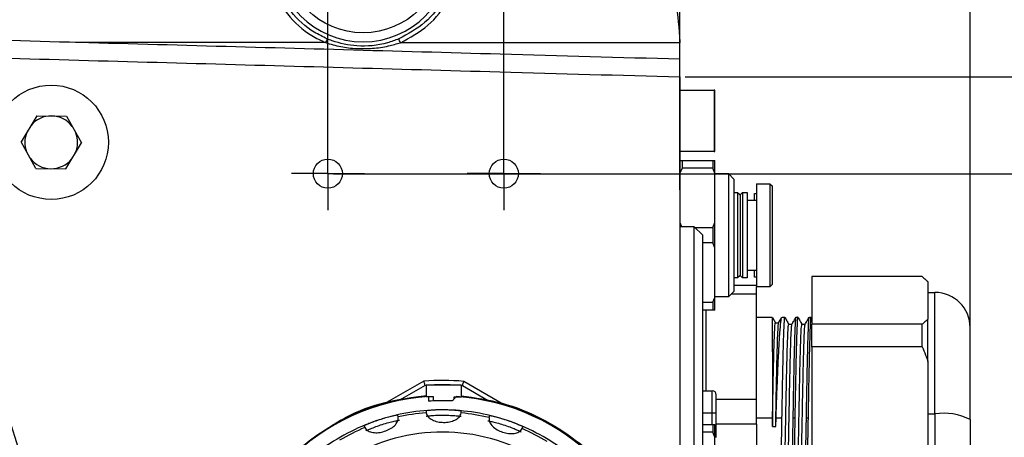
# Model space of a CAD drawing. Header units: millimetres. Extents: x 7590 to 10884, y -1862 to 419.
# Tile 33 of 83: x 8804 to 8916, y -1369 to -1322. Entities that reach past the tile are written whole.
import ezdxf

# ---------------------------------------------------------------- set-up
doc = ezdxf.new("R2010")
doc.units = ezdxf.units.MM
doc.header["$PDSIZE"] = -1
doc.layers.add('D中心线OR符号线', color=7, linetype='Continuous')
doc.styles.get("Standard").update_dxf_attribs({"font": 'times.ttf'})
doc.dimstyles.new('ISO-25', dxfattribs={"dimtxt": 18, "dimasz": 15, "dimexe": 1.25, "dimexo": 0.625, "dimtad": 1, "dimtoh": 1, "dimtxsty": 'Standard', "dimcen": 2.5, "dimadec": 0, "dimazin": 0, "dimtfac": 1, "dimtmove": 0, "dimatfit": 3, "dimfxl": 1, "dimarcsym": 0})

# ---------------------------------------------------------------- blocks, each defined once
blk = doc.blocks.new('SW_CENTERMARKSYMBOL_22')
at = {"layer": 'D中心线OR符号线', "color": 0}
for p, q in [((0, 0.5), (0, 0.83)), ((0, 0), (0, 0.5)), ((-0.5, 0), (-0.83, 0)), ((0, 0), (-0.5, 0)), ((0, 0), (0, -0.5)), ((0, 0), (0.5, 0)), ((0.5, 0), (0.83, 0)), ((0, -0.5), (0, -0.83))]:
    blk.add_line(p, q, dxfattribs=at)
blk = doc.blocks.new('SW_CENTERMARKSYMBOL_23')
at = {"layer": 'D中心线OR符号线', "color": 0}
for p, q in [((0, 0.5), (0, 0.83)), ((0, 0), (0, 0.5)), ((-0.5, 0), (-0.83, 0)), ((0, 0), (-0.5, 0)), ((0, 0), (0, -0.5)), ((0, 0), (0.5, 0)), ((0.5, 0), (0.83, 0)), ((0, -0.5), (0, -0.83))]:
    blk.add_line(p, q, dxfattribs=at)
blk = doc.blocks.new('*D105')
at = {"color": 0, "lineweight": -2}
for p, q in [((8839.77, -1339.49), (8953.58, -1339.49)), ((8952.33, -1351.49), (8952.33, -1427.49)), ((8839.77, -1439.49), (8953.58, -1439.49))]:
    blk.add_line(p, q, dxfattribs=at)
at = {"color": 0}
for points in [[(8954.33, -1351.49), (8950.33, -1351.49), (8952.33, -1339.49)], [(8950.33, -1427.49), (8954.33, -1427.49), (8952.33, -1439.49)]]:
    blk.add_solid(points, dxfattribs=at)
at = {"layer": 'Defpoints', "color": 0}
for p in [(8839.14, -1339.49), (8839.14, -1439.49), (8952.33, -1439.49)]:
    blk.add_point(p, dxfattribs=at)
at = {"color": 0, "insert": (8944.07, -1389.49), "char_height": 15, "attachment_point": 5, "rotation": 90}
blk.add_mtext('100', dxfattribs=at)
blk = doc.blocks.new('*D106')
at = {"color": 0, "lineweight": -2}
for p, q in [((8843.77, -1314.49), (9018.22, -1314.49)), ((9016.97, -1326.49), (9016.97, -1452.49)), ((8843.77, -1464.49), (9018.22, -1464.49))]:
    blk.add_line(p, q, dxfattribs=at)
at = {"color": 0}
for points in [[(9018.97, -1326.49), (9014.97, -1326.49), (9016.97, -1314.49)], [(9014.97, -1452.49), (9018.97, -1452.49), (9016.97, -1464.49)]]:
    blk.add_solid(points, dxfattribs=at)
at = {"layer": 'Defpoints', "color": 0}
for p in [(8843.14, -1314.49), (8843.14, -1464.49), (9016.97, -1464.49)]:
    blk.add_point(p, dxfattribs=at)
at = {"color": 0, "insert": (9008.72, -1389.06), "char_height": 15, "attachment_point": 5, "rotation": 90}
blk.add_mtext('150', dxfattribs=at)
blk = doc.blocks.new('*D107')
at = {"color": 0, "lineweight": -2}
for p, q in [((8812.84, -1304.49), (9048.74, -1304.49)), ((9047.49, -1316.49), (9047.49, -1462.49)), ((8812.84, -1474.49), (9048.74, -1474.49))]:
    blk.add_line(p, q, dxfattribs=at)
at = {"color": 0}
for points in [[(9049.49, -1316.49), (9045.49, -1316.49), (9047.49, -1304.49)], [(9045.49, -1462.49), (9049.49, -1462.49), (9047.49, -1474.49)]]:
    blk.add_solid(points, dxfattribs=at)
at = {"layer": 'Defpoints', "color": 0}
for p in [(8812.21, -1304.49), (8812.21, -1474.49), (9047.49, -1474.49)]:
    blk.add_point(p, dxfattribs=at)
at = {"color": 0, "insert": (9039.22, -1389.49), "char_height": 15, "attachment_point": 5, "rotation": 90}
blk.add_mtext('170', dxfattribs=at)
blk = doc.blocks.new('*D111')
at = {"color": 0, "lineweight": -2}
for p, q in [((8739.14, -1358.19), (8739.14, -1251.33)), ((8879.14, -1327.86), (8879.14, -1251.33)), ((8867.14, -1252.58), (8751.14, -1252.58))]:
    blk.add_line(p, q, dxfattribs=at)
at = {"color": 0}
for points in [[(8751.14, -1250.58), (8751.14, -1254.58), (8739.14, -1252.58)], [(8867.14, -1254.58), (8867.14, -1250.58), (8879.14, -1252.58)]]:
    blk.add_solid(points, dxfattribs=at)
at = {"layer": 'Defpoints', "color": 0}
for p in [(8739.14, -1252.58), (8879.14, -1328.49), (8739.14, -1358.82)]:
    blk.add_point(p, dxfattribs=at)
at = {"color": 0, "insert": (8809.14, -1244.32), "char_height": 15, "attachment_point": 5}
blk.add_mtext('140', dxfattribs=at)
blk = doc.blocks.new('*D119')
at = {"color": 0, "lineweight": -2}
for p, q in [((8859.14, -1338.86), (8859.14, -1280.91)), ((8879.14, -1341.31), (8879.14, -1280.91)), ((8847.14, -1282.16), (8835.14, -1282.16)), ((8859.14, -1282.16), (8867.14, -1282.16)), ((8879.14, -1282.16), (8891.14, -1282.16)), ((8939.42, -1282.16), (8891.14, -1282.16)), ((8960.93, -1282.16), (8939.42, -1282.16))]:
    blk.add_line(p, q, dxfattribs=at)
at = {"color": 0}
for points in [[(8847.14, -1284.16), (8847.14, -1280.16), (8859.14, -1282.16)], [(8867.14, -1284.16), (8867.14, -1280.16), (8879.14, -1282.16)]]:
    blk.add_solid(points, dxfattribs=at)
at = {"layer": 'Defpoints', "color": 0}
for p in [(8879.14, -1282.16), (8859.14, -1339.49), (8879.14, -1341.94)]:
    blk.add_point(p, dxfattribs=at)
at = {"color": 0, "insert": (8950.49, -1273.91), "char_height": 15, "attachment_point": 5}
blk.add_mtext('20', dxfattribs=at)
blk = doc.blocks.new('*D120')
at = {"color": 0, "lineweight": -2}
for p, q in [((8839.14, -1338.86), (8839.14, -1280.91)), ((8859.14, -1338.86), (8859.14, -1280.91)), ((8827.14, -1282.16), (8793.01, -1282.16)), ((8839.14, -1282.16), (8827.14, -1282.16)), ((8859.14, -1282.16), (8851.14, -1282.16)), ((8871.14, -1282.16), (8883.14, -1282.16))]:
    blk.add_line(p, q, dxfattribs=at)
at = {"color": 0}
for points in [[(8851.14, -1280.16), (8851.14, -1284.16), (8839.14, -1282.16)], [(8871.14, -1280.16), (8871.14, -1284.16), (8859.14, -1282.16)]]:
    blk.add_solid(points, dxfattribs=at)
at = {"layer": 'Defpoints', "color": 0}
for p in [(8839.14, -1282.16), (8839.14, -1339.49), (8859.14, -1339.49)]:
    blk.add_point(p, dxfattribs=at)
at = {"color": 0, "insert": (8804.08, -1273.91), "char_height": 15, "attachment_point": 5}
blk.add_mtext('20', dxfattribs=at)
blk = doc.blocks.new('*D121')
at = {"color": 0, "lineweight": -2}
for p, q in [((8739.14, -1354.36), (8739.14, -1213.13)), ((8912.14, -1361.59), (8912.14, -1213.13)), ((8751.14, -1214.38), (8900.14, -1214.38))]:
    blk.add_line(p, q, dxfattribs=at)
at = {"color": 0}
for points in [[(8751.14, -1212.38), (8751.14, -1216.38), (8739.14, -1214.38)], [(8900.14, -1216.38), (8900.14, -1212.38), (8912.14, -1214.38)]]:
    blk.add_solid(points, dxfattribs=at)
at = {"layer": 'Defpoints', "color": 0}
for p in [(8912.14, -1214.38), (8739.14, -1354.98), (8912.14, -1362.21)]:
    blk.add_point(p, dxfattribs=at)
at = {"color": 0, "insert": (8825.64, -1206.1), "char_height": 15, "attachment_point": 5}
blk.add_mtext('173', dxfattribs=at)
blk = doc.blocks.new('*D126')
at = {"color": 0, "lineweight": -2}
for p, q in [((8879.77, -1328.49), (8985.55, -1328.49)), ((8984.3, -1340.49), (8984.3, -1438.49)), ((8879.77, -1450.49), (8985.55, -1450.49))]:
    blk.add_line(p, q, dxfattribs=at)
at = {"color": 0}
for points in [[(8986.3, -1340.49), (8982.3, -1340.49), (8984.3, -1328.49)], [(8982.3, -1438.49), (8986.3, -1438.49), (8984.3, -1450.49)]]:
    blk.add_solid(points, dxfattribs=at)
at = {"layer": 'Defpoints', "color": 0}
for p in [(8879.14, -1328.49), (8879.14, -1450.49), (8984.3, -1450.49)]:
    blk.add_point(p, dxfattribs=at)
at = {"color": 0, "insert": (8976.17, -1389.49), "char_height": 15, "attachment_point": 5, "rotation": 90}
blk.add_mtext('122', dxfattribs=at)

msp = doc.modelspace()

# ---------------------------------------------------------------- linework, layer by layer
at = {"color": 7, "lineweight": 25}
for p, q in [((8879.142, -1324.486), (8879.142, -1324.621)), ((8879.142, -1328.487), (8879.142, -1450.485)), ((8879.142, -1329.986), (8883.042, -1329.986)), ((8883.142, -1336.886), (8883.142, -1330.086)), ((8806.05, -1332.896), (8804.269, -1335.867)), ((8806.05, -1332.896), (8809.446, -1332.952)), ((8809.446, -1332.952), (8811.129, -1335.98)), ((8805.952, -1338.895), (8804.269, -1335.867)), ((8809.348, -1338.951), (8811.129, -1335.98)), ((8883.042, -1336.986), (8879.142, -1336.986)), ((8879.142, -1337.986), (8879.392, -1337.986)), ((8879.392, -1337.986), (8879.392, -1338.863)), ((8879.392, -1337.986), (8882.892, -1337.986)), ((8882.892, -1337.986), (8883.142, -1337.986)), ((8882.892, -1337.986), (8882.892, -1338.863)), ((8883.142, -1339.422), (8883.142, -1337.986)), ((8805.952, -1338.895), (8809.348, -1338.951)), ((8879.392, -1338.863), (8879.142, -1339.422)), ((8882.892, -1338.863), (8879.392, -1338.863)), ((8883.142, -1339.422), (8882.892, -1338.863)), ((8883.142, -1345.05), (8883.142, -1339.422)), ((8883.142, -1339.486), (8884.679, -1339.486)), ((8884.679, -1339.486), (8885.292, -1340.099)), ((8884.679, -1339.486), (8884.679, -1346.486)), ((8885.292, -1340.099), (8885.292, -1346.486)), ((8887.842, -1340.636), (8889.392, -1340.636)), ((8887.842, -1340.636), (8887.842, -1346.486)), ((8889.392, -1340.636), (8889.642, -1340.886)), ((8889.392, -1340.636), (8889.392, -1346.486)), ((8885.292, -1341.636), (8885.717, -1341.636)), ((8885.717, -1341.636), (8885.992, -1341.911)), ((8885.717, -1341.636), (8885.717, -1346.486)), ((8885.992, -1341.911), (8886.267, -1341.636)), ((8886.267, -1341.636), (8886.792, -1341.636)), ((8886.267, -1341.636), (8886.267, -1346.486)), ((8886.792, -1341.636), (8886.792, -1346.486)), ((8887.642, -1341.736), (8887.842, -1341.736)), ((8887.642, -1342.486), (8887.642, -1341.736)), ((8889.642, -1340.886), (8889.642, -1346.486)), ((8885.992, -1341.911), (8885.992, -1346.486)), ((8886.792, -1342.486), (8887.842, -1342.486)), ((8879.142, -1345.05), (8879.337, -1345.486)), ((8882.892, -1345.609), (8883.142, -1345.05)), ((8883.142, -1347.922), (8883.142, -1345.05)), ((8879.142, -1345.486), (8880.742, -1345.486)), ((8880.742, -1345.486), (8881.742, -1346.486)), ((8880.742, -1345.486), (8880.742, -1373.486)), ((8880.865, -1345.609), (8882.892, -1345.609)), ((8882.892, -1345.609), (8882.892, -1347.363)), ((8881.742, -1372.486), (8881.742, -1346.486)), ((8882.892, -1347.363), (8881.742, -1347.363)), ((8883.142, -1347.922), (8882.892, -1347.363)), ((8884.679, -1346.486), (8884.679, -1353.486)), ((8885.292, -1346.486), (8885.292, -1352.872)), ((8885.717, -1346.486), (8885.717, -1351.336)), ((8885.992, -1346.486), (8885.992, -1351.061)), ((8886.267, -1346.486), (8886.267, -1351.336)), ((8886.792, -1346.486), (8886.792, -1351.336)), ((8887.842, -1346.486), (8887.842, -1352.336)), ((8889.392, -1346.486), (8889.392, -1352.336)), ((8889.642, -1346.486), (8889.642, -1352.086)), ((8883.142, -1353.55), (8883.142, -1347.922)), ((8887.842, -1350.486), (8886.792, -1350.486)), ((8887.642, -1351.236), (8887.642, -1350.486)), ((8885.717, -1351.336), (8885.292, -1351.336)), ((8885.992, -1351.061), (8885.717, -1351.336)), ((8886.267, -1351.336), (8885.992, -1351.061)), ((8886.792, -1351.336), (8886.267, -1351.336)), ((8887.842, -1351.236), (8887.642, -1351.236)), ((8906.692, -1351.187), (8894.142, -1351.187)), ((8894.142, -1351.187), (8894.142, -1356.611)), ((8907.255, -1351.699), (8907.342, -1351.786)), ((8907.342, -1351.787), (8907.342, -1351.786)), ((8907.342, -1351.787), (8907.342, -1356.01)), ((8885.292, -1352.872), (8884.679, -1353.486)), ((8887.842, -1352.188), (8885.292, -1352.188)), ((8889.392, -1352.336), (8887.842, -1352.336)), ((8887.842, -1353.187), (8887.842, -1352.336)), ((8889.642, -1352.086), (8889.392, -1352.336)), ((8907.342, -1352.986), (8908.142, -1352.986)), ((8882.892, -1354.109), (8883.142, -1353.55)), ((8884.679, -1353.486), (8883.142, -1353.486)), ((8883.142, -1354.986), (8883.142, -1353.55)), ((8887.842, -1353.187), (8884.978, -1353.187)), ((8887.842, -1365.149), (8887.842, -1353.187)), ((8881.742, -1354.109), (8882.892, -1354.109)), ((8882.892, -1354.986), (8881.742, -1354.986)), ((8882.142, -1364.169), (8882.142, -1354.986)), ((8882.892, -1354.109), (8882.892, -1354.986)), ((8883.142, -1354.986), (8882.892, -1354.986)), ((8887.842, -1355.788), (8889.647, -1355.788)), ((8889.669, -1355.833), (8890.017, -1356.434)), ((8890.377, -1356.443), (8890.735, -1355.824)), ((8890.771, -1355.788), (8891.053, -1355.788)), ((8892.365, -1355.788), (8892.553, -1355.788)), ((8893.865, -1355.788), (8894.053, -1355.788)), ((8894.056, -1355.79), (8894.142, -1355.939)), ((8907.342, -1360.837), (8907.342, -1356.01)), ((8890.014, -1356.429), (8890.385, -1356.429)), ((8891.519, -1356.6), (8891.893, -1356.6)), ((8893.019, -1356.6), (8893.393, -1356.6)), ((8906.692, -1356.611), (8894.142, -1356.611)), ((8894.142, -1359.152), (8894.142, -1356.611)), ((8906.692, -1359.152), (8906.692, -1356.611)), ((8912.142, -1367.441), (8912.142, -1356.986)), ((8906.692, -1359.152), (8894.142, -1359.152)), ((8894.142, -1359.152), (8894.142, -1374.371)), ((8907.342, -1360.837), (8907.342, -1372.686)), ((8850.058, -1363.068), (8845.527, -1365.642)), ((8850.324, -1363.513), (8850.315, -1364.813)), ((8854.324, -1363.541), (8850.324, -1363.513)), ((8854.315, -1364.841), (8854.324, -1363.541)), ((8859.09, -1365.737), (8854.596, -1363.1)), ((8881.742, -1364.169), (8882.832, -1364.169)), ((8850.315, -1364.813), (8851.115, -1364.818)), ((8850.565, -1364.831), (8850.561, -1365.352)), ((8851.115, -1364.818), (8851.111, -1365.322)), ((8853.513, -1365.061), (8853.515, -1364.835)), ((8853.515, -1364.835), (8854.315, -1364.841)), ((8883.289, -1366.709), (8883.289, -1364.627)), ((8887.842, -1365.149), (8883.289, -1365.149)), ((8887.842, -1367.951), (8887.842, -1365.149)), ((8847.15, -1367.132), (8847.088, -1366.937)), ((8850.303, -1366.45), (8850.302, -1366.656)), ((8854.302, -1366.684), (8854.303, -1366.479)), ((8857.512, -1367.01), (8857.447, -1367.204)), ((8883.289, -1366.709), (8882.832, -1366.709)), ((8883.289, -1369.486), (8883.289, -1366.709)), ((8887.842, -1367.245), (8889.668, -1367.245)), ((8889.668, -1367.245), (8889.668, -1368.241)), ((8890.043, -1368.241), (8890.079, -1367.245)), ((8890.079, -1367.245), (8890.717, -1367.245)), ((8892.03, -1367.245), (8892.217, -1367.245)), ((8893.53, -1367.245), (8893.717, -1367.245)), ((8907.342, -1366.786), (8908.142, -1366.786)), ((8912.142, -1367.441), (8912.142, -1381.986)), ((8843.275, -1368.146), (8843.337, -1368.342)), ((8861.242, -1368.467), (8861.307, -1368.272)), ((8881.742, -1367.986), (8882.892, -1367.986)), ((8882.892, -1367.986), (8883.142, -1367.986)), ((8882.892, -1367.986), (8882.892, -1368.863)), ((8883.142, -1369.422), (8883.142, -1367.986)), ((8887.842, -1367.951), (8883.289, -1367.951)), ((8887.842, -1367.951), (8887.842, -1370.636)), ((8889.668, -1368.241), (8890.043, -1368.241)), ((8882.892, -1368.863), (8881.742, -1368.863)), ((8883.142, -1369.422), (8882.892, -1368.863)), ((8883.142, -1375.05), (8883.142, -1369.422))]:
    msp.add_line(p, q, dxfattribs=at)
at = {"color": 8, "lineweight": 25}
for p, q in [((8883.042, -1329.986), (8883.042, -1336.986)), ((8908.142, -1366.786), (8908.142, -1352.986)), ((8850.208, -1363.558), (8847.273, -1365.225)), ((8857.35, -1365.295), (8854.44, -1363.588)), ((8882.832, -1366.709), (8882.832, -1364.169)), ((8882.832, -1366.709), (8881.742, -1366.709)), ((8882.832, -1367.986), (8882.832, -1366.709)), ((8908.142, -1366.786), (8908.142, -1385.986))]:
    msp.add_line(p, q, dxfattribs=at)
at = {"color": 8, "lineweight": 25, "flags": 128}
msp.add_lwpolyline([(8838.879, -1324.593), (8810.573, -1324.573), (8810.461, -1324.572)], dxfattribs=at)
at = {"color": 7, "lineweight": 25, "flags": 128}
msp.add_lwpolyline([(8879.142, -1324.621), (8864.164, -1324.611), (8847.391, -1324.599)], dxfattribs=at)
at = {"color": 7, "lineweight": 25}
for centre, radius in [((8843.142, -1314.486), 9), ((8807.699, -1335.923), 6.5), ((8839.142, -1339.486), 1.65), ((8859.142, -1339.486), 1.65)]:
    msp.add_circle(centre, radius, dxfattribs=at)
for centre, radius, start, end in [((8843.142, -1314.499), 10, 180, 0), ((8842.957, -1326.185), 4.377, 152.52784, 158.66991), ((8843.297, -1326.191), 4.392, 21.25397, 27.37492), ((8739.142, -1389.486), 67.5, 14.87147, 72.35174), ((8883.042, -1330.086), 0.1, 360, 90), ((8807.699, -1335.923), 3, 89.06286, 141.01674), ((8807.699, -1335.923), 3, 37.10898, 89.06286), ((8807.699, -1335.923), 3, 157.10898, 201.01674), ((8807.699, -1335.923), 3, 337.10898, 21.01674), ((8883.042, -1336.886), 0.1, 270, 0), ((8807.699, -1335.923), 3, 217.10898, 269.06286), ((8807.699, -1335.923), 3, 269.06286, 321.01674), ((8908.142, -1356.986), 4, 0, 90), ((8852.142, -1389.486), 26.5, 84.68612, 94.51086), ((8882.832, -1364.627), 0.457, 0, 90), ((8852.142, -1389.486), 24.745, 94.23447, 135.48569), ((8852.142, -1389.486), 24.705, 3.66049, 86.30821), ((8852.142, -1389.486), 24.745, 3.65929, 84.96251), ((8852.142, -1389.486), 23.15, 89.59849, 107.59849), ((8852.142, -1389.486), 24.186, 87.34737, 93.74785), ((8852.142, -1389.486), 23.15, 71.59849, 89.59849), ((8852.142, -1389.486), 23.15, 107.59849, 125.59849), ((8852.142, -1389.486), 22.9, 94.58066, 102.61631), ((8852.142, -1389.486), 22.9, 76.58066, 84.61631), ((8852.142, -1389.486), 23.15, 53.59849, 71.59849), ((8909.115, -1373.388), 6.674, 63.02824, 98.38558), ((8852.142, -1389.486), 22.9, 112.58066, 120.61631), ((8852.142, -1389.486), 22.9, 58.58066, 66.61631), ((8852.142, -1389.486), 20.63, 359.59849, 122.41393)]:
    msp.add_arc(centre, radius, start, end, dxfattribs=at)
at = {"color": 8, "lineweight": 25}
for radius, start, end in [(26, 86.41988, 92.77709), (24.705, 93.66049, 135.41442)]:
    msp.add_arc((8852.142, -1389.486), radius, start, end, dxfattribs=at)
at = {"color": 7, "lineweight": 25}
for points, knots in [([(8859.142, -1304.486), (8860.263, -1304.542), (8862.506, -1304.653), (8865.776, -1305.523), (8868.853, -1306.897), (8871.663, -1308.768), (8874.113, -1311.088), (8876.154, -1313.783), (8877.694, -1316.791), (8878.88, -1320.367), (8879.047, -1322.99), (8879.142, -1324.486)], [0, 0, 0, 0, 0.1069486, 0.213898, 0.3208365, 0.4277768, 0.5349278, 0.6420803, 0.7496064, 0.8571329, 1, 1, 1, 1]), ([(8832.142, -1314.447), (8832.264, -1315.687), (8832.507, -1318.168), (8834.414, -1321.457), (8836.713, -1323.557), (8838.354, -1324.342), (8838.879, -1324.593)], [0, 0, 0, 0, 0.2884129, 0.576813, 0.8646835, 1, 1, 1, 1]), ([(8839.073, -1324.165), (8838.572, -1323.926), (8837.005, -1323.178), (8834.811, -1321.174), (8832.991, -1318.037), (8832.758, -1315.67), (8832.642, -1314.486)], [0, 0, 0, 0, 0.135331, 0.4232141, 0.7116048, 1, 1, 1, 1]), ([(8853.642, -1314.486), (8853.614, -1315.057), (8853.529, -1316.803), (8852.518, -1319.604), (8850.331, -1322.482), (8848.242, -1323.608), (8847.197, -1324.171)], [0, 0, 0, 0, 0.13952436, 0.42669236, 0.71334913, 1, 1, 1, 1]), ([(8847.391, -1324.599), (8848.485, -1324.009), (8850.674, -1322.828), (8852.964, -1319.811), (8854.023, -1316.875), (8854.113, -1315.045), (8854.142, -1314.447)], [0, 0, 0, 0, 0.2866265, 0.5732834, 0.8604673, 1, 1, 1, 1]), ([(8879.142, -1326.486), (8872.339, -1326.294), (8853.664, -1325.769), (8823.118, -1324.924), (8787.505, -1323.935), (8760.98, -1323.203), (8746.326, -1322.799), (8743.544, -1322.722)], [0, 0, 0, 0, 0.1505189, 0.4131592, 0.6758005, 0.9384413, 1, 1, 1, 1]), ([(8838.879, -1324.593), (8839.45, -1324.759), (8840.602, -1325.095), (8842.399, -1325.298), (8844.228, -1325.277), (8845.904, -1325.043), (8846.942, -1324.733), (8847.391, -1324.599)], [0, 0, 0, 0, 0.2058501, 0.4155427, 0.6245586, 0.8378465, 1, 1, 1, 1]), ([(8847.197, -1324.171), (8846.771, -1324.33), (8845.255, -1324.896), (8842.621, -1325.128), (8840.325, -1324.666), (8839.252, -1324.237), (8839.073, -1324.165)], [0, 0, 0, 0, 0.1642553, 0.583336, 0.9304019, 1, 1, 1, 1]), ([(8879.142, -1326.486), (8879.142, -1326.464), (8879.142, -1326.42), (8879.142, -1326.075), (8879.142, -1325.567), (8879.142, -1325.047), (8879.142, -1324.723), (8879.142, -1324.621)], [0, 0, 0, 0, 0.2243508, 0.4487015, 0.6730523, 0.8974031, 1, 1, 1, 1]), ([(8759.606, -1325.163), (8768.887, -1325.42), (8790.04, -1326.005), (8823.063, -1326.923), (8853.627, -1327.768), (8872.32, -1328.295), (8879.142, -1328.487)], [0, 0, 0, 0, 0.2329265, 0.5308584, 0.8287904, 1, 1, 1, 1]), ([(8879.142, -1328.487), (8879.142, -1328.262), (8879.142, -1327.812), (8879.142, -1327.212), (8879.142, -1326.76), (8879.142, -1326.52), (8879.142, -1326.496), (8879.142, -1326.486)], [0, 0, 0, 0, 0.2148045, 0.4296105, 0.6443763, 0.8590578, 1, 1, 1, 1]), ([(8906.692, -1351.187), (8906.823, -1351.3), (8907.055, -1351.498), (8907.255, -1351.7), (8907.342, -1351.787)], [0, 0, 0, 0, 0.5683719, 1, 1, 1, 1]), ([(8889.647, -1355.862), (8889.648, -1355.841), (8889.649, -1355.756), (8889.652, -1356.297), (8889.655, -1357.467), (8889.658, -1359.278), (8889.661, -1361.581), (8889.664, -1364.27), (8889.666, -1366.253), (8889.667, -1367.245)], [0, 0, 0, 0, 0.0506103, 0.2088419, 0.3670735, 0.5253051, 0.6835368, 0.8417684, 1, 1, 1, 1]), ([(8890.079, -1367.245), (8890.116, -1366.253), (8890.189, -1364.27), (8890.298, -1361.581), (8890.408, -1359.278), (8890.517, -1357.467), (8890.626, -1356.297), (8890.711, -1355.756), (8890.759, -1355.841), (8890.771, -1355.862)], [0, 0, 0, 0, 0.15823162, 0.31646324, 0.47469486, 0.63292648, 0.7911581, 0.94938972, 1, 1, 1, 1]), ([(8891.053, -1355.824), (8891.05, -1355.813), (8891.032, -1355.731), (8890.998, -1356.089), (8890.951, -1356.916), (8890.905, -1358.276), (8890.858, -1360.054), (8890.811, -1362.199), (8890.764, -1364.616), (8890.733, -1366.369), (8890.717, -1367.245)], [0, 0, 0, 0, 0.0226967, 0.1623115, 0.3019262, 0.441541, 0.5811557, 0.7207705, 0.8603852, 1, 1, 1, 1]), ([(8891.056, -1355.788), (8891.135, -1355.925), (8891.293, -1356.199), (8891.452, -1356.473), (8891.531, -1356.61)], [0, 0, 0, 0, 0.5000059, 1, 1, 1, 1]), ([(8891.886, -1356.612), (8891.965, -1356.475), (8892.124, -1356.201), (8892.282, -1355.927), (8892.361, -1355.79)], [0, 0, 0, 0, 0.49999407, 1, 1, 1, 1]), ([(8892.03, -1367.245), (8892.045, -1366.369), (8892.076, -1364.616), (8892.123, -1362.199), (8892.17, -1360.054), (8892.217, -1358.276), (8892.264, -1356.916), (8892.311, -1356.089), (8892.345, -1355.731), (8892.363, -1355.813), (8892.365, -1355.824)], [0, 0, 0, 0, 0.1396148, 0.2792295, 0.4188443, 0.558459, 0.6980738, 0.8376885, 0.9773033, 1, 1, 1, 1]), ([(8892.553, -1355.824), (8892.55, -1355.813), (8892.532, -1355.731), (8892.498, -1356.089), (8892.451, -1356.916), (8892.405, -1358.276), (8892.358, -1360.054), (8892.311, -1362.199), (8892.264, -1364.616), (8892.233, -1366.369), (8892.217, -1367.245)], [0, 0, 0, 0, 0.0226967, 0.1623115, 0.3019262, 0.441541, 0.5811557, 0.7207705, 0.8603852, 1, 1, 1, 1]), ([(8892.556, -1355.788), (8892.635, -1355.926), (8892.794, -1356.2), (8892.952, -1356.474), (8893.031, -1356.611)], [0, 0, 0, 0, 0.5000054, 1, 1, 1, 1]), ([(8893.387, -1356.61), (8893.466, -1356.473), (8893.625, -1356.199), (8893.783, -1355.925), (8893.862, -1355.788)], [0, 0, 0, 0, 0.49999492, 1, 1, 1, 1]), ([(8893.53, -1367.245), (8893.545, -1366.369), (8893.576, -1364.616), (8893.623, -1362.199), (8893.67, -1360.054), (8893.717, -1358.276), (8893.764, -1356.916), (8893.811, -1356.089), (8893.845, -1355.731), (8893.863, -1355.813), (8893.865, -1355.824)], [0, 0, 0, 0, 0.1396148, 0.2792295, 0.4188443, 0.558459, 0.6980738, 0.8376885, 0.9773033, 1, 1, 1, 1]), ([(8894.053, -1355.824), (8894.05, -1355.813), (8894.032, -1355.731), (8893.998, -1356.089), (8893.951, -1356.916), (8893.905, -1358.276), (8893.858, -1360.054), (8893.811, -1362.199), (8893.764, -1364.616), (8893.733, -1366.369), (8893.717, -1367.245)], [0, 0, 0, 0, 0.0226967, 0.1623115, 0.3019262, 0.441541, 0.5811557, 0.7207705, 0.8603852, 1, 1, 1, 1]), ([(8907.342, -1356.01), (8907.231, -1356.122), (8907.028, -1356.324), (8906.796, -1356.522), (8906.692, -1356.611)], [0, 0, 0, 0, 0.5516792, 1, 1, 1, 1]), ([(8889.668, -1368.241), (8889.687, -1367.203), (8889.723, -1365.136), (8889.779, -1362.32), (8889.834, -1359.931), (8889.889, -1358.064), (8889.945, -1356.899), (8889.986, -1356.373), (8890.009, -1356.475), (8890.014, -1356.495)], [0, 0, 0, 0, 0.1632232, 0.3252077, 0.4859876, 0.6455754, 0.8039298, 0.9610938, 1, 1, 1, 1]), ([(8890.043, -1368.241), (8890.062, -1367.203), (8890.098, -1365.136), (8890.154, -1362.32), (8890.209, -1359.932), (8890.264, -1358.061), (8890.32, -1356.911), (8890.358, -1356.385), (8890.378, -1356.459), (8890.38, -1356.464)], [0, 0, 0, 0, 0.1676886, 0.3341047, 0.4992831, 0.663237, 0.8259237, 0.9873873, 1, 1, 1, 1]), ([(8890.779, -1382.317), (8890.795, -1382.264), (8890.828, -1382.148), (8890.88, -1381.153), (8890.935, -1379.561), (8890.99, -1377.414), (8891.045, -1374.858), (8891.1, -1372.015), (8891.155, -1369.04), (8891.21, -1366.087), (8891.265, -1363.315), (8891.32, -1360.868), (8891.375, -1358.872), (8891.43, -1357.457), (8891.478, -1356.679), (8891.509, -1356.677), (8891.521, -1356.676)], [0, 0, 0, 0, 0.0618284, 0.1358439, 0.209881, 0.2838947, 0.3579329, 0.4319456, 0.5059843, 0.5799968, 0.6540354, 0.7280485, 0.8020863, 0.8761008, 0.950137, 1, 1, 1, 1]), ([(8891.147, -1382.363), (8891.165, -1382.305), (8891.201, -1382.186), (8891.256, -1381.157), (8891.311, -1379.561), (8891.366, -1377.415), (8891.421, -1374.858), (8891.476, -1372.015), (8891.53, -1369.04), (8891.585, -1366.087), (8891.64, -1363.314), (8891.695, -1360.868), (8891.75, -1358.869), (8891.805, -1357.461), (8891.851, -1356.707), (8891.879, -1356.697), (8891.889, -1356.693)], [0, 0, 0, 0, 0.0723398, 0.146406, 0.2204937, 0.2945581, 0.368647, 0.4427104, 0.5167998, 0.590863, 0.6649522, 0.739016, 0.8131044, 0.8871696, 0.9612565, 1, 1, 1, 1]), ([(8892.279, -1382.28), (8892.289, -1382.278), (8892.317, -1382.27), (8892.364, -1381.51), (8892.419, -1380.105), (8892.473, -1378.105), (8892.528, -1375.661), (8892.583, -1372.887), (8892.638, -1369.936), (8892.693, -1366.96), (8892.748, -1364.118), (8892.803, -1361.559), (8892.858, -1359.416), (8892.913, -1357.815), (8892.967, -1356.791), (8893.004, -1356.67), (8893.021, -1356.61)], [0, 0, 0, 0, 0.0402019, 0.1141785, 0.1881782, 0.2621534, 0.336154, 0.4101285, 0.4841293, 0.558104, 0.6321043, 0.7060801, 0.7800792, 0.8540567, 0.928054, 1, 1, 1, 1]), ([(8892.647, -1382.297), (8892.66, -1382.297), (8892.69, -1382.297), (8892.739, -1381.515), (8892.794, -1380.105), (8892.849, -1378.106), (8892.904, -1375.661), (8892.959, -1372.888), (8893.014, -1369.936), (8893.069, -1366.96), (8893.124, -1364.118), (8893.179, -1361.558), (8893.234, -1359.415), (8893.289, -1357.816), (8893.341, -1356.824), (8893.375, -1356.704), (8893.39, -1356.649)], [0, 0, 0, 0, 0.0499676, 0.1239032, 0.197862, 0.2717963, 0.3457559, 0.4196895, 0.4936494, 0.5675832, 0.6415425, 0.7154774, 0.7894355, 0.8633721, 0.9373285, 1, 1, 1, 1]), ([(8906.692, -1359.152), (8906.823, -1359.468), (8907.055, -1360.024), (8907.255, -1360.592), (8907.342, -1360.837)], [0, 0, 0, 0, 0.56837191, 1, 1, 1, 1]), ([(8850.208, -1363.558), (8850.188, -1363.493), (8850.149, -1363.365), (8850.106, -1363.227), (8850.082, -1363.145), (8850.063, -1363.085), (8850.06, -1363.075), (8850.058, -1363.068)], [0, 0, 0, 0, 0.2548198, 0.5079197, 0.6364348, 0.7613548, 1, 1, 1, 1]), ([(8854.44, -1363.588), (8854.46, -1363.523), (8854.501, -1363.395), (8854.545, -1363.258), (8854.572, -1363.177), (8854.591, -1363.117), (8854.594, -1363.107), (8854.596, -1363.1)], [0, 0, 0, 0, 0.2548188, 0.5079177, 0.6366964, 0.7617025, 1, 1, 1, 1]), ([(8838.735, -1368.694), (8839.552, -1368.157), (8841.688, -1366.754), (8845.625, -1365.33), (8848.757, -1364.911), (8850.316, -1364.703)], [0, 0, 0, 0, 0.2375264, 0.6206341, 1, 1, 1, 1]), ([(8853.729, -1364.837), (8853.642, -1364.927), (8853.486, -1365.09), (8853.33, -1365.254), (8853.261, -1365.326)], [0, 0, 0, 0, 0.5593976, 1, 1, 1, 1]), ([(8854.316, -1364.731), (8855.875, -1364.956), (8859.008, -1365.406), (8863.459, -1367.194), (8867.49, -1369.78), (8870.483, -1372.453), (8871.807, -1374.425), (8872.234, -1375.061)], [0, 0, 0, 0, 0.21953664, 0.44123877, 0.66573272, 0.892255, 1, 1, 1, 1]), ([(8852.304, -1366.337), (8852.043, -1366.338), (8851.518, -1366.341), (8850.857, -1366.381), (8850.394, -1366.427), (8850.334, -1366.443), (8850.303, -1366.45)], [0, 0, 0, 0, 0.24945434, 0.49972807, 0.75011361, 1, 1, 1, 1]), ([(8854.303, -1366.479), (8854.273, -1366.47), (8854.213, -1366.453), (8853.751, -1366.401), (8853.09, -1366.352), (8852.566, -1366.342), (8852.304, -1366.337)], [0, 0, 0, 0, 0.2498595, 0.5002327, 0.7505221, 1, 1, 1, 1]), ([(8845.143, -1367.419), (8844.894, -1367.502), (8844.396, -1367.667), (8843.78, -1367.909), (8843.354, -1368.095), (8843.301, -1368.129), (8843.275, -1368.146)], [0, 0, 0, 0, 0.2494787, 0.4997507, 0.7501529, 1, 1, 1, 1]), ([(8843.349, -1368.342), (8843.453, -1368.482), (8843.649, -1368.745), (8844.226, -1368.931), (8844.888, -1368.941), (8845.579, -1368.794), (8846.228, -1368.516), (8846.763, -1368.126), (8847.128, -1367.641), (8847.136, -1367.314), (8847.14, -1367.139)], [0, 0, 0, 0, 0.1472182, 0.2762006, 0.3913477, 0.4999574, 0.6086945, 0.7237966, 0.8527142, 1, 1, 1, 1]), ([(8843.457, -1368.72), (8843.483, -1368.703), (8843.536, -1368.67), (8843.962, -1368.482), (8844.579, -1368.24), (8845.322, -1367.986), (8846.077, -1367.765), (8846.72, -1367.607), (8847.176, -1367.515), (8847.239, -1367.512), (8847.27, -1367.511)], [0, 0, 0, 0, 0.1248631, 0.2501676, 0.3753284, 0.5, 0.6246717, 0.7498326, 0.8751371, 1, 1, 1, 1]), ([(8847.088, -1366.937), (8847.057, -1366.938), (8846.994, -1366.941), (8846.539, -1367.034), (8845.895, -1367.191), (8845.393, -1367.343), (8845.143, -1367.419)], [0, 0, 0, 0, 0.24979626, 0.50020334, 0.75050378, 1, 1, 1, 1]), ([(8847.14, -1367.139), (8847.144, -1367.137), (8847.149, -1367.135), (8847.15, -1367.133), (8847.15, -1367.132)], [0, 0, 0, 0, 0.5599082, 1, 1, 1, 1]), ([(8850.299, -1367.053), (8850.329, -1367.045), (8850.39, -1367.029), (8850.853, -1366.982), (8851.514, -1366.943), (8852.3, -1366.931), (8853.086, -1366.954), (8853.747, -1367.002), (8854.209, -1367.056), (8854.269, -1367.073), (8854.299, -1367.081)], [0, 0, 0, 0, 0.1248633, 0.2501677, 0.3753284, 0.5, 0.6246716, 0.7498324, 0.8751368, 1, 1, 1, 1]), ([(8850.302, -1366.656), (8850.303, -1366.656), (8850.304, -1366.658), (8850.31, -1366.659), (8850.313, -1366.659)], [0, 0, 0, 0, 0.5600593, 1, 1, 1, 1]), ([(8850.313, -1366.659), (8850.369, -1366.825), (8850.474, -1367.135), (8850.966, -1367.49), (8851.592, -1367.705), (8852.294, -1367.779), (8852.998, -1367.715), (8853.627, -1367.509), (8854.123, -1367.161), (8854.232, -1366.852), (8854.291, -1366.687)], [0, 0, 0, 0, 0.1472269, 0.2762123, 0.3914348, 0.4999653, 0.6085992, 0.7237841, 0.8527062, 1, 1, 1, 1]), ([(8854.291, -1366.687), (8854.294, -1366.687), (8854.301, -1366.686), (8854.302, -1366.684), (8854.302, -1366.684)], [0, 0, 0, 0, 0.5599082, 1, 1, 1, 1]), ([(8857.447, -1367.204), (8857.447, -1367.205), (8857.448, -1367.207), (8857.454, -1367.21), (8857.457, -1367.211)], [0, 0, 0, 0, 0.5600593, 1, 1, 1, 1]), ([(8857.457, -1367.211), (8857.459, -1367.386), (8857.462, -1367.714), (8857.82, -1368.203), (8858.349, -1368.601), (8858.995, -1368.888), (8859.684, -1369.045), (8860.345, -1369.043), (8860.925, -1368.866), (8861.124, -1368.606), (8861.231, -1368.467)], [0, 0, 0, 0, 0.1472182, 0.2762006, 0.3913477, 0.4999574, 0.6086945, 0.7237966, 0.8527142, 1, 1, 1, 1]), ([(8859.45, -1367.52), (8859.2, -1367.44), (8858.701, -1367.281), (8858.06, -1367.115), (8857.605, -1367.015), (8857.543, -1367.011), (8857.512, -1367.01)], [0, 0, 0, 0, 0.2494787, 0.4997507, 0.7501529, 1, 1, 1, 1]), ([(8861.307, -1368.272), (8861.281, -1368.255), (8861.229, -1368.221), (8860.806, -1368.028), (8860.193, -1367.777), (8859.697, -1367.606), (8859.45, -1367.52)], [0, 0, 0, 0, 0.2497963, 0.5002033, 0.7505038, 1, 1, 1, 1]), ([(8890.717, -1367.245), (8890.701, -1368.137), (8890.67, -1369.923), (8890.623, -1372.607), (8890.576, -1375.166), (8890.53, -1377.508), (8890.483, -1379.54), (8890.436, -1381.19), (8890.389, -1382.375), (8890.345, -1383.08), (8890.316, -1383.126), (8890.303, -1383.148)], [0, 0, 0, 0, 0.113155, 0.2263101, 0.3394651, 0.4526201, 0.5657751, 0.6789302, 0.7920852, 0.9052402, 1, 1, 1, 1]), ([(8891.615, -1383.148), (8891.628, -1383.126), (8891.657, -1383.08), (8891.701, -1382.375), (8891.748, -1381.19), (8891.795, -1379.54), (8891.842, -1377.508), (8891.889, -1375.166), (8891.936, -1372.607), (8891.983, -1369.923), (8892.014, -1368.137), (8892.03, -1367.245)], [0, 0, 0, 0, 0.0947598, 0.2079148, 0.3210698, 0.4342249, 0.5473799, 0.6605349, 0.7736899, 0.886845, 1, 1, 1, 1]), ([(8892.217, -1367.245), (8892.201, -1368.137), (8892.17, -1369.923), (8892.123, -1372.607), (8892.076, -1375.166), (8892.03, -1377.508), (8891.983, -1379.54), (8891.936, -1381.19), (8891.889, -1382.375), (8891.845, -1383.08), (8891.816, -1383.126), (8891.803, -1383.148)], [0, 0, 0, 0, 0.113155, 0.2263101, 0.3394651, 0.4526201, 0.5657751, 0.6789302, 0.7920852, 0.9052402, 1, 1, 1, 1]), ([(8893.115, -1383.148), (8893.128, -1383.126), (8893.157, -1383.08), (8893.201, -1382.375), (8893.248, -1381.19), (8893.295, -1379.54), (8893.342, -1377.508), (8893.389, -1375.166), (8893.436, -1372.607), (8893.483, -1369.923), (8893.514, -1368.137), (8893.53, -1367.245)], [0, 0, 0, 0, 0.0947598, 0.2079148, 0.3210698, 0.4342249, 0.5473799, 0.6605349, 0.7736899, 0.886845, 1, 1, 1, 1]), ([(8893.717, -1367.245), (8893.694, -1368.58), (8893.647, -1371.252), (8893.577, -1375.159), (8893.508, -1378.577), (8893.438, -1381.2), (8893.37, -1382.874), (8893.326, -1383.048), (8893.305, -1383.13)], [0, 0, 0, 0, 0.1695106, 0.3390212, 0.5085318, 0.6780424, 0.847553, 1, 1, 1, 1]), ([(8843.337, -1368.342), (8843.338, -1368.342), (8843.339, -1368.343), (8843.346, -1368.342), (8843.349, -1368.342)], [0, 0, 0, 0, 0.5600593, 1, 1, 1, 1]), ([(8857.322, -1367.581), (8857.353, -1367.583), (8857.415, -1367.587), (8857.87, -1367.685), (8858.511, -1367.852), (8859.262, -1368.084), (8860.002, -1368.348), (8860.616, -1368.598), (8861.039, -1368.792), (8861.091, -1368.827), (8861.117, -1368.844)], [0, 0, 0, 0, 0.1248631, 0.2501676, 0.3753284, 0.5, 0.6246717, 0.7498326, 0.8751371, 1, 1, 1, 1]), ([(8861.231, -1368.467), (8861.234, -1368.467), (8861.241, -1368.469), (8861.242, -1368.468), (8861.242, -1368.467)], [0, 0, 0, 0, 0.5599082, 1, 1, 1, 1])]:
    msp.add_open_spline(points, degree=3, knots=knots, dxfattribs=at)

# ---------------------------------------------------------------- block references
at = {"layer": 'D中心线OR符号线', "xscale": -5, "yscale": 5, "zscale": 5}
for name, p in [('SW_CENTERMARKSYMBOL_23', (8839.142, -1339.486)), ('SW_CENTERMARKSYMBOL_22', (8859.142, -1339.486))]:
    msp.add_blockref(name, p, dxfattribs=at)

# ---------------------------------------------------------------- dimensions: what is measured, and where the dimension line sits
for base, p1, p2, picture, middle in [((8912.142, -1214.376), (8739.142, -1354.982), (8912.142, -1362.213), '*D121', (8825.642, -1206.099)), ((8839.142, -1282.161), (8859.142, -1339.486), (8839.142, -1339.486), '*D120', (8804.075, -1273.906))]:
    dim = msp.add_linear_dim(base=base, p1=p1, p2=p2, dimstyle='ISO-25', override={"dimtxt": 15, "dimasz": 12})
    dim.commit()
    dim.dimension.update_dxf_attribs({"geometry": picture, "text_midpoint": middle})
for base, p1, p2, angle, picture, middle in [((8739.142, -1252.58), (8879.142, -1328.487), (8739.142, -1358.82), 180, '*D111', (8809.142, -1244.325)), ((8984.297, -1450.485), (8879.142, -1328.487), (8879.142, -1450.485), 90, '*D126', (8976.172, -1389.486)), ((8952.326, -1439.486), (8839.142, -1339.486), (8839.142, -1439.486), 90, '*D105', (8944.071, -1389.486))]:
    dim = msp.add_linear_dim(base=base, p1=p1, p2=p2, angle=angle, dimstyle='ISO-25', override={"dimtxt": 15, "dimasz": 12})
    dim.commit()
    dim.dimension.update_dxf_attribs({"geometry": picture, "text_midpoint": middle})
dim = msp.add_linear_dim(base=(8879.142, -1282.161), p1=(8859.142, -1339.486), p2=(8879.142, -1341.937), dimstyle='ISO-25', override={"dimtxt": 15, "dimasz": 12})
dim.commit()
dim.dimension.update_dxf_attribs({"geometry": '*D119', "text_midpoint": (8950.489, -1282.161), "dimtype": 160})
for base, p1, p2, picture, middle in [((9047.493, -1474.486), (8812.214, -1304.486), (8812.214, -1474.486), '*D107', (9047.493, -1389.489)), ((9016.97, -1464.486), (8843.142, -1314.486), (8843.142, -1464.486), '*D106', (9016.97, -1389.059))]:
    dim = msp.add_linear_dim(base=base, p1=p1, p2=p2, angle=90, dimstyle='ISO-25', override={"dimtxt": 15, "dimasz": 12})
    dim.commit()
    dim.dimension.update_dxf_attribs({"geometry": picture, "text_midpoint": middle, "dimtype": 160})

doc.saveas('drawing.dxf')
